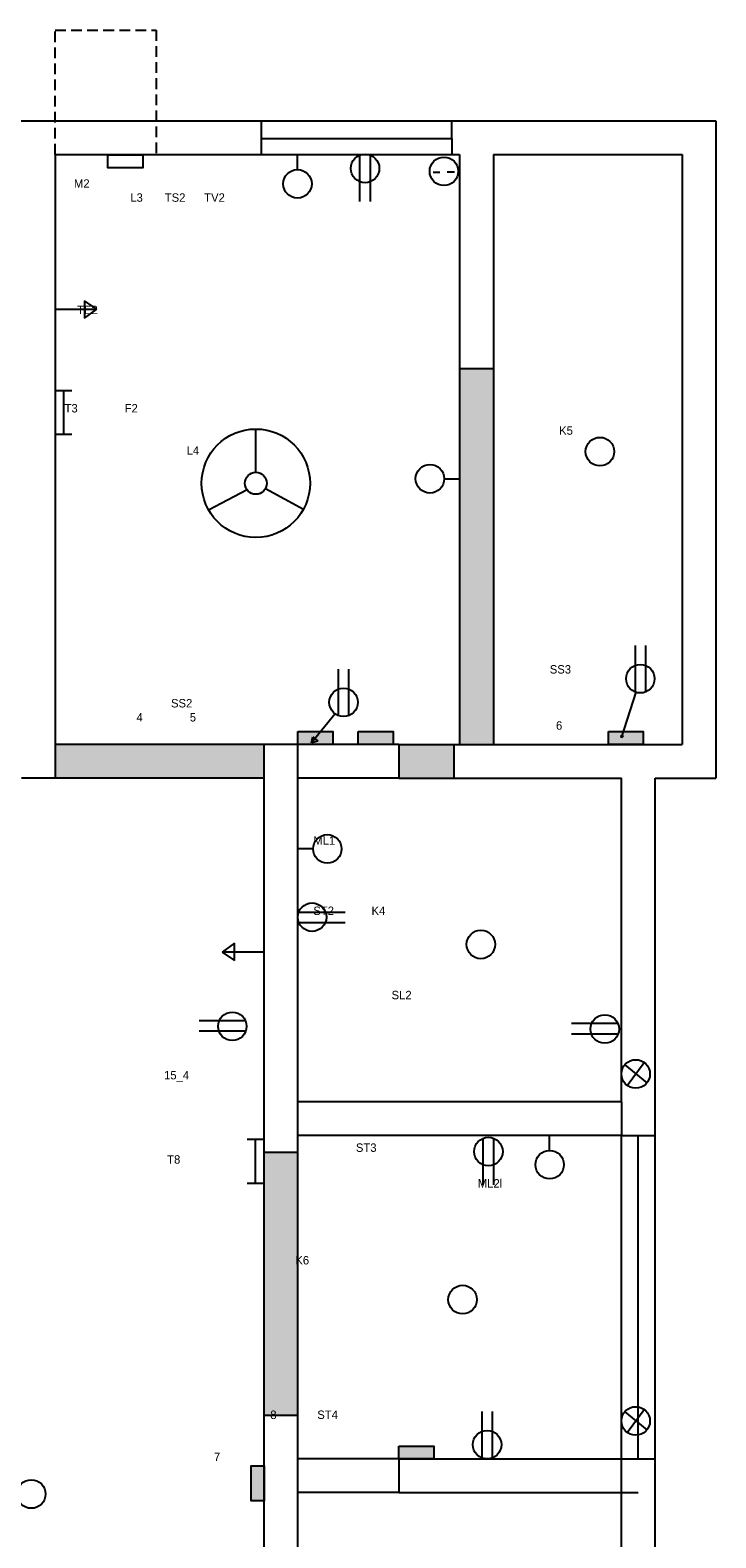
# Model space of a CAD drawing. Header units: millimetres. Extents: x 934 to 1772, y 802 to 1677.
# Tile 5 of 6: x 1248 to 1452, y 1230 to 1677. Entities that reach past the tile are written whole.
import ezdxf

# ---------------------------------------------------------------- set-up
doc = ezdxf.new("R2010")
doc.units = ezdxf.units.MM
doc.linetypes.add('ACAD_ISO02W100', pattern=[15, 12, -3])
doc.linetypes.add('HIDDEN2', pattern=[4.7625, 3.175, -1.5875])

msp = doc.modelspace()

# ---------------------------------------------------------------- hatches: boundary and pattern name
at = {"linetype": 'HIDDEN2'}
for points in [[(1385.87, 1513.26), (1385.87, 1576.76), (1375.87, 1576.76), (1375.87, 1513.26), (1375.87, 1465.26), (1385.87, 1465.26)], [(1374.11, 1465.26), (1357.87, 1465.26), (1357.87, 1455.26), (1374.11, 1455.26)]]:
    msp.add_hatch(color=2, dxfattribs=at).paths.add_polyline_path(points)
for color, points in [(5, [(1338.24, 1469.1), (1334.65, 1469.1), (1332.93, 1466.97), (1333.8, 1466.26), (1331.95, 1465.76), (1332.29, 1467.49), (1332.93, 1466.97), (1334.65, 1469.1), (1327.87, 1469.1), (1327.87, 1465.26), (1338.24, 1465.26)]), (5, [(1356.17, 1469.1), (1345.8, 1469.1), (1345.8, 1465.26), (1356.17, 1465.26)]), (5, [(1430.35, 1469.1), (1424.49, 1469.1), (1424.07, 1467.77), (1424.36, 1467.67), (1423.9, 1467.23), (1423.81, 1467.86), (1424.07, 1467.77), (1424.49, 1469.1), (1419.98, 1469.1), (1419.98, 1465.26), (1430.35, 1465.26)]), (2, [(1317.87, 1465.26), (1303.87, 1465.26), (1255.87, 1465.26), (1255.87, 1455.26), (1303.87, 1455.26), (1317.87, 1455.26)]), (2, [(1327.87, 1344.17), (1317.87, 1344.17), (1317.87, 1301.26), (1317.87, 1266.29), (1327.87, 1266.29), (1327.87, 1301.26)]), (5, [(1368.24, 1257.1), (1357.87, 1257.1), (1357.87, 1253.26), (1368.24, 1253.26)]), (5, [(1317.87, 1251.18), (1314.04, 1251.18), (1314.04, 1240.81), (1317.87, 1240.81)])]:
    msp.add_hatch(color=color).paths.add_polyline_path(points)

# ---------------------------------------------------------------- linework, layer by layer
for p, q in [((1255.87, 1640.26), (1255.87, 1677.16)), ((1255.87, 1677.16), (1285.8, 1677.16)), ((1285.8, 1677.16), (1285.8, 1640.26))]:
    msp.add_line(p, q, dxfattribs=at)
for p, q in [((1120.87, 1650.26), (1250.87, 1650.26)), ((1250.87, 1650.26), (1380.87, 1650.26)), ((1250.87, 1650.26), (1380.87, 1650.26)), ((1380.87, 1650.26), (1451.87, 1650.26)), ((1451.87, 1650.26), (1451.87, 1455.26)), ((1255.87, 1640.26), (1375.87, 1640.26)), ((1255.87, 1640.26), (1255.87, 1455.26)), ((1327.76, 1635.8), (1327.76, 1640.32)), ((1346.19, 1640.05), (1346.19, 1626.29)), ((1349.28, 1640.1), (1349.28, 1626.29)), ((1375.87, 1640.26), (1375.87, 1513.26)), ((1385.87, 1640.26), (1441.87, 1640.26)), ((1385.87, 1640.26), (1385.87, 1513.26)), ((1441.87, 1640.26), (1441.87, 1465.26)), ((1368.01, 1635.02), (1370.03, 1635.02)), ((1372.15, 1635.1), (1374.35, 1635.1)), ((1255.87, 1594.42), (1268.2, 1594.42)), ((1268.2, 1594.42), (1264.54, 1596.89)), ((1264.54, 1596.89), (1264.54, 1591.72)), ((1264.54, 1591.72), (1268.2, 1594.42)), ((1375.87, 1576.76), (1385.87, 1576.76)), ((1255.87, 1570.29), (1260.86, 1570.29)), ((1258.31, 1570.29), (1258.31, 1557.28)), ((1255.87, 1557.28), (1260.86, 1557.28)), ((1315.4, 1545.98), (1315.4, 1558.82)), ((1371.28, 1544.07), (1375.8, 1544.07)), ((1312.81, 1540.77), (1301.4, 1534.8)), ((1318.25, 1541.16), (1329.52, 1535.01)), ((1375.87, 1513.26), (1375.87, 1465.26)), ((1385.87, 1513.26), (1385.87, 1465.26)), ((1427.99, 1480.78), (1427.99, 1494.59)), ((1431.08, 1480.83), (1431.08, 1494.59)), ((1339.94, 1473.78), (1339.94, 1487.59)), ((1343.03, 1473.83), (1343.03, 1487.59)), ((1423.9, 1467.23), (1428.19, 1480.71)), ((1338.9, 1474.34), (1331.95, 1465.76)), ((1331.95, 1465.76), (1332.29, 1467.49)), ((1332.29, 1467.49), (1333.8, 1466.26)), ((1423.9, 1467.23), (1423.81, 1467.86)), ((1423.81, 1467.86), (1424.36, 1467.67)), ((1424.36, 1467.67), (1423.9, 1467.23)), ((1423.9, 1467.23), (1423.9, 1467.23)), ((1303.87, 1465.26), (1255.87, 1465.26)), ((1327.87, 1465.26), (1303.87, 1465.26)), ((1317.87, 1455.26), (1317.87, 1465.26)), ((1327.87, 1354.26), (1327.87, 1465.26)), ((1357.87, 1465.26), (1327.87, 1465.26)), ((1333.8, 1466.26), (1331.95, 1465.76)), ((1357.87, 1465.26), (1428.87, 1465.26)), ((1357.87, 1465.26), (1428.87, 1465.26)), ((1357.87, 1465.26), (1428.87, 1465.26)), ((1357.87, 1465.26), (1357.87, 1455.26)), ((1374.11, 1465.26), (1374.11, 1455.26)), ((1428.87, 1465.26), (1441.87, 1465.26)), ((1303.87, 1455.26), (1255.87, 1455.26)), ((1317.87, 1455.26), (1303.87, 1455.26)), ((1317.87, 1349.26), (1317.87, 1455.26)), ((1357.87, 1455.26), (1327.87, 1455.26)), ((1357.87, 1455.26), (1423.87, 1455.26)), ((1423.87, 1359.26), (1423.87, 1455.26)), ((1433.87, 1354.26), (1433.87, 1455.26)), ((1433.87, 1455.26), (1451.87, 1455.26)), ((1332.39, 1434.25), (1327.87, 1434.25)), ((1328.14, 1415.48), (1341.95, 1415.48)), ((1328.19, 1412.39), (1341.95, 1412.39)), ((1309.08, 1406.33), (1305.42, 1403.63)), ((1309.08, 1401.15), (1309.08, 1406.33)), ((1317.75, 1403.63), (1305.42, 1403.63)), ((1305.42, 1403.63), (1309.08, 1401.15)), ((1312.36, 1383.23), (1298.6, 1383.23)), ((1422.84, 1382.42), (1409.08, 1382.42)), ((1312.41, 1380.14), (1298.6, 1380.14)), ((1422.89, 1379.33), (1409.08, 1379.33)), ((1424.83, 1370.17), (1431.38, 1364.81)), ((1425.6, 1364.08), (1430.61, 1370.9)), ((1423.87, 1359.26), (1327.87, 1359.26)), ((1423.87, 1359.26), (1423.87, 1349.26)), ((1327.87, 1349.26), (1327.87, 1354.26)), ((1433.87, 1248.26), (1433.87, 1354.26)), ((1312.8, 1348.1), (1317.79, 1348.1)), ((1315.23, 1348.1), (1315.23, 1335.09)), ((1317.87, 1301.26), (1317.87, 1349.26)), ((1423.87, 1349.26), (1327.87, 1349.26)), ((1327.87, 1301.26), (1327.87, 1349.26)), ((1382.79, 1348.37), (1382.79, 1334.61)), ((1385.88, 1348.42), (1385.88, 1334.61)), ((1402.57, 1344.79), (1402.57, 1349.31)), ((1423.87, 1248.26), (1423.87, 1349.26)), ((1423.87, 1349.26), (1433.87, 1349.26)), ((1428.87, 1253.26), (1428.87, 1349.26)), ((1327.87, 1344.17), (1317.87, 1344.17)), ((1312.8, 1335.09), (1317.79, 1335.09)), ((1317.87, 1243.26), (1317.87, 1301.26)), ((1327.87, 1243.26), (1327.87, 1301.26)), ((1317.87, 1266.29), (1327.87, 1266.29)), ((1382.54, 1253.53), (1382.54, 1267.34)), ((1385.63, 1253.58), (1385.63, 1267.34)), ((1424.83, 1267.21), (1431.38, 1261.85)), ((1425.6, 1261.12), (1430.61, 1267.94)), ((1357.87, 1253.26), (1327.87, 1253.26)), ((1357.87, 1253.26), (1428.87, 1253.26)), ((1357.87, 1253.26), (1357.87, 1243.26)), ((1428.87, 1253.26), (1433.87, 1253.26)), ((1423.87, 1147.26), (1423.87, 1248.26)), ((1433.87, 1142.26), (1433.87, 1248.26)), ((1317.87, 1147.26), (1317.87, 1243.26)), ((1327.87, 1147.26), (1327.87, 1243.26)), ((1357.87, 1243.26), (1327.87, 1243.26)), ((1357.87, 1243.26), (1428.87, 1243.26))]:
    msp.add_line(p, q)
at = {"color": 3}
for p, q in [((1317.06, 1640.26), (1317.06, 1650.26)), ((1373.54, 1645.05), (1373.54, 1650.26)), ((1316.97, 1645.05), (1373.54, 1645.05)), ((1373.54, 1645.05), (1373.54, 1640.26))]:
    msp.add_line(p, q, dxfattribs=at)
at = {"linetype": 'ACAD_ISO02W100'}
msp.add_line((1255.87, 1455.26), (1245.87, 1455.26), dxfattribs=at)
for points in [[(1271.49, 1640.13), (1281.86, 1640.13), (1281.86, 1636.3), (1271.49, 1636.3)], [(1327.87, 1469.1), (1338.24, 1469.1), (1338.24, 1465.26), (1327.87, 1465.26)], [(1345.8, 1469.1), (1356.17, 1469.1), (1356.17, 1465.26), (1345.8, 1465.26)], [(1419.98, 1469.1), (1430.35, 1469.1), (1430.35, 1465.26), (1419.98, 1465.26)], [(1357.87, 1257.1), (1368.24, 1257.1), (1368.24, 1253.26), (1357.87, 1253.26)], [(1317.87, 1251.18), (1317.87, 1240.81), (1314.04, 1240.81), (1314.04, 1251.18)]]:
    msp.add_lwpolyline(points, close=True)
for centre, radius in [((1347.8, 1636.14), 4.23), ((1371.21, 1635.28), 4.23), ((1327.76, 1631.57), 4.23), ((1315.4, 1542.73), 16.09), ((1417.48, 1552.12), 4.23), ((1367.05, 1544.07), 4.23), ((1315.4, 1542.73), 3.25), ((1429.47, 1484.74), 4.23), ((1341.42, 1477.74), 4.23), ((1336.62, 1434.25), 4.23), ((1332.1, 1414), 4.23), ((1382.16, 1405.91), 4.23), ((1308.44, 1381.62), 4.23), ((1418.93, 1380.81), 4.23), ((1428.1, 1367.49), 4.23), ((1384.4, 1344.46), 4.23), ((1402.57, 1340.56), 4.23), ((1376.73, 1300.54), 4.23), ((1428.1, 1264.53), 4.23), ((1384.02, 1257.5), 4.23), ((1248.79, 1242.84), 4.23)]:
    msp.add_circle(centre, radius)

# ---------------------------------------------------------------- texts
at = {"char_height": 2.5, "attachment_point": 1}
for s, insert, width in [('\\P\\P\\P      M2                    \\P                        L3       TS2      TV2\\P\\P\\P\\P\\P\\P\\P\\P       TE2 \\P\\P\\P\\P\\P\\P\\P   T3               F2                  \\P\\P\\P                                          L4\\P\\P\\P\\P\\P\\P\\P\\P\\P\\P\\P\\P\\P\\P\\P\\P\\P\\P                                     SS2\\P                          4               5        \\P                                 ', (1255.87, 1645.42), 123.3176), ('\\P\\P\\P       K5\\P\\P\\P\\P\\P\\P\\P\\P\\P\\P\\P\\P\\P\\P\\P\\P\\P    SS3\\P\\P\\P\\P      6', (1398.88, 1572.13), 52.989), ('\\P\\P\\P\\P\\P        ML1\\P\\P\\P\\P\\P        ST2            K4\\P\\P\\P\\P\\P                               \\P                                 SL2', (1325.02, 1458.82), 106.247), ('           15_4  \\P\\P\\P\\P\\P\\P            T8', (1277.96, 1368.37), 39.9137), ('\\P  \\P\\P\\P         ML2l\\P      ', (1372.89, 1352.94), 75.4403), ('            \\P                      \\P                              K6\\P\\P\\P\\P\\P\\P\\P\\P\\P\\P\\P                      8             ST4\\P\\P\\P    7', (1299.26, 1321.8), 106.7222)]:
    msp.add_mtext(s, dxfattribs=dict(at, insert=insert, width=width))
at = {"linetype": 'HIDDEN2', "insert": (1331.16, 1346.87), "char_height": 2.5, "width": 66.2106, "attachment_point": 1}
msp.add_mtext('               ST3', dxfattribs=at)

doc.saveas('drawing.dxf')
